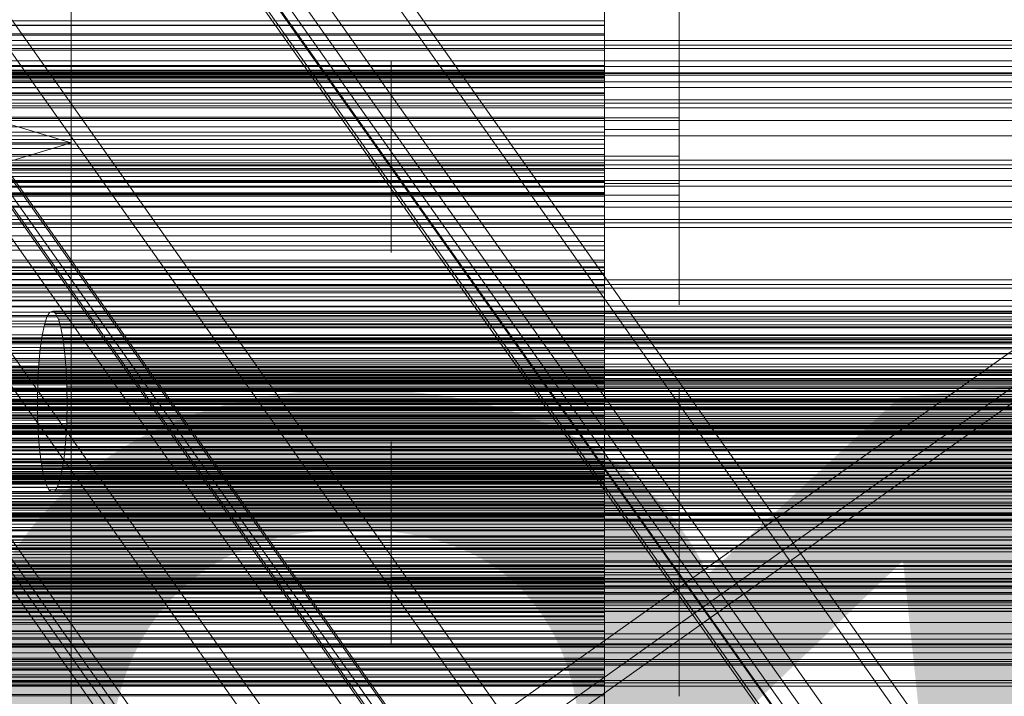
# Model space of a CAD drawing. Header units: millimetres. Extents: x -2233 to 61924, y -68080 to 6847.
# Tile 249 of 256: x 640 to 825, y -34304 to -34177. Entities that reach past the tile are written whole.
import ezdxf

# ---------------------------------------------------------------- set-up
doc = ezdxf.new("R2010")
doc.units = ezdxf.units.MM
for name, color, linetype, lineweight in [('COTAS_O', 1, 'Continuous', 0), ('COTAS_P', 1, 'Continuous', 0), ('frontal_briquetadora', 7, 'Continuous', 0), ('frontal_C03', 7, 'Continuous', 0), ('frontal_C10', 7, 'Continuous', 0), ('frontal_mezcladora', 7, 'Continuous', 0), ('frontal_secador', 7, 'Continuous', 0), ('frontal_tolva', 7, 'Continuous', 0)]:
    doc.layers.add(name, color=color, linetype=linetype, lineweight=lineweight)
doc.dimstyles.new('R19_100', dxfattribs={"dimtxt": 250, "dimasz": 150, "dimexe": 150, "dimexo": 80, "dimgap": 100, "dimtad": 1, "dimtih": 1, "dimtoh": 1, "dimdsep": 46, "dimcen": 0.09, "dimadec": 0, "dimazin": 0, "dimtfac": 1, "dimtdec": 4, "dimtofl": 0, "dimtmove": 0, "dimatfit": 3, "dimfxl": 1, "dimtolj": 1, "dimtzin": 0, "dimarcsym": 0})

# ---------------------------------------------------------------- blocks, each defined once
blk = doc.blocks.new('DIM_R28_48')
at = {"layer": 'COTAS_P'}
for p, q in [((-1750, -34600), (-1600, -34555)), ((2600, -34600), (2450, -34555)), ((-1750, -35500), (-1750, -34600)), ((-1750, -34600), (2600, -34600)), ((-1750, -34600), (-1600, -34645)), ((2600, -34600), (2450, -34645)), ((2600, -35500), (2600, -34600))]:
    blk.add_line(p, q, dxfattribs=at)
blk.add_text('4350 P', height=250, dxfattribs=at).set_placement((425, -34500))
blk = doc.blocks.new('DIM_R28_50')
at = {"layer": 'COTAS_P'}
for p, q in [((1705.78, -34504.95), (1551.9, -34475.9)), ((-194.22, -34704.95), (1705.78, -34504.95)), ((1705.78, -34504.95), (1561.32, -34565.4)), ((1800, -35400), (1705.78, -34504.95)), ((-194.22, -34704.95), (-49.75, -34644.49)), ((-100, -35600), (-194.22, -34704.95)), ((-194.22, -34704.95), (-40.33, -34734))]:
    blk.add_line(p, q, dxfattribs=at)
blk.add_text('1910.5 P', height=250, rotation=6.009, dxfattribs=at).set_placement((745.32, -34505.49))
blk = doc.blocks.new('DIM_R28_52')
at = {"layer": 'COTAS_O'}
for p, q in [((-1725, -33700), (-1575, -33655)), ((1725, -33700), (1575, -33655)), ((-1725, -34400), (-1725, -33700)), ((-1725, -33700), (1725, -33700)), ((-1725, -33700), (-1575, -33745)), ((1725, -33700), (1575, -33745)), ((1725, -34400), (1725, -33700))]:
    blk.add_line(p, q, dxfattribs=at)
blk.add_text('3450 O', height=250, dxfattribs=at).set_placement((0, -33600))
blk = doc.blocks.new('DIM_R28_56')
at = {"layer": 'COTAS_O'}
for p, q in [((-650, -34200), (-500, -34155)), ((650, -34200), (500, -34155)), ((-650, -34900), (-650, -34200)), ((-650, -34200), (650, -34200)), ((-650, -34200), (-500, -34245)), ((650, -34200), (500, -34245)), ((650, -34900), (650, -34200))]:
    blk.add_line(p, q, dxfattribs=at)
blk.add_text('1300 O', height=250, dxfattribs=at).set_placement((0, -34100))

msp = doc.modelspace()

# ---------------------------------------------------------------- linework, layer by layer
at = {"layer": 'frontal_briquetadora'}
for p, q in [((750, -34166.775), (750, -34177.964)), ((750, -34177.146), (750, -34168.422)), ((750, -34179.561), (750, -34169.995)), ((750, -34170.544), (750, -34179.847)), ((750, -34172.896), (750, -34178.035)), ((750, -34179.589), (750, -34173.853)), ((750, -34178.573), (750, -34174.763)), ((764, -34178.573), (764, -34174.763)), ((750, -34187.602), (750, -34175.223)), ((750, -34175.243), (750, -34179.919)), ((750, -34186.389), (750, -34176.835)), ((764, -34175.243), (764, -34179.919)), ((550, -34177.146), (750, -34177.146)), ((550, -34177.964), (750, -34177.964)), ((550, -34178.035), (750, -34178.035)), ((750, -34178.883), (750, -34177)), ((750, -34178.061), (750, -34177.118)), ((750, -34177.118), (750, -34179.937)), ((750, -34187.891), (750, -34177.146)), ((750, -34179.373), (750, -34177.5)), ((750, -34178.555), (750, -34177.617)), ((750, -34177.617), (750, -34180.422)), ((750, -34177.964), (750, -34190.647)), ((750, -34178.035), (750, -34185.66)), ((750, -34182.729), (750, -34178.061)), ((750, -34183.199), (750, -34178.555)), ((750, -34185.919), (750, -34178.573)), ((764, -34185.919), (764, -34178.573)), ((750, -34179.561), (550, -34179.561)), ((550, -34179.589), (750, -34179.589)), ((550, -34179.847), (750, -34179.847)), ((750, -34184.46), (750, -34178.883)), ((750, -34184.922), (750, -34179.373)), ((750, -34182.626), (750, -34179.561)), ((750, -34187.752), (750, -34179.589)), ((750, -34179.847), (750, -34191.067)), ((750, -34179.919), (750, -34187.864)), ((750, -34179.937), (750, -34186.409)), ((750, -34180.422), (750, -34186.861)), ((764, -34179.919), (764, -34187.864)), ((750, -34185.3), (750, -34181.052)), ((764, -34185.3), (764, -34181.052)), ((750, -34182.626), (550, -34182.626)), ((750, -34185.525), (750, -34182.626)), ((750, -34190.943), (750, -34182.729)), ((750, -34191.371), (750, -34183.199)), ((750, -34186.282), (750, -34184.117)), ((750, -34184.117), (750, -34184.39)), ((750, -34185.525), (550, -34185.525)), ((550, -34185.66), (750, -34185.66)), ((710, -34186.688), (710, -34184.61)), ((710, -34184.61), (710, -34184.872)), ((710, -34184.872), (710, -34187.422)), ((750, -34184.39), (750, -34187.047)), ((750, -34193.516), (750, -34184.46)), ((750, -34186.688), (750, -34184.61)), ((750, -34184.61), (750, -34184.872)), ((750, -34184.872), (750, -34187.422)), ((750, -34193.932), (750, -34184.922)), ((750, -34192.955), (750, -34185.3)), ((750, -34188.246), (750, -34185.525)), ((750, -34185.66), (750, -34195.479)), ((750, -34195.346), (750, -34185.919)), ((764, -34192.955), (764, -34185.3)), ((764, -34195.346), (764, -34185.919)), ((750, -34186.389), (550, -34186.389)), ((750, -34186.417), (550, -34186.417)), ((750, -34186.682), (550, -34186.682)), ((750, -34187.157), (550, -34187.157)), ((550, -34187.602), (750, -34187.602)), ((550, -34187.752), (750, -34187.752)), ((750, -34187.826), (550, -34187.826)), ((550, -34187.891), (750, -34187.891)), ((710, -34190.695), (710, -34186.688)), ((710, -34187.422), (710, -34191.756)), ((750, -34190.456), (750, -34186.282)), ((750, -34186.417), (750, -34186.389)), ((750, -34186.409), (750, -34196.286)), ((750, -34186.682), (750, -34186.417)), ((750, -34187.157), (750, -34186.682)), ((750, -34190.695), (750, -34186.688)), ((750, -34186.861), (750, -34196.687)), ((750, -34187.047), (750, -34191.561)), ((750, -34190.896), (750, -34187.086)), ((750, -34187.086), (750, -34187.567)), ((750, -34187.826), (750, -34187.157)), ((750, -34187.422), (750, -34191.756)), ((750, -34187.567), (750, -34192.242)), ((750, -34201.105), (750, -34187.602)), ((750, -34198.027), (750, -34187.752)), ((750, -34188.675), (750, -34187.826)), ((750, -34187.864), (750, -34197.505)), ((750, -34200.244), (750, -34187.891)), ((764, -34190.896), (764, -34187.086)), ((764, -34187.086), (764, -34187.567)), ((764, -34187.567), (764, -34192.242)), ((764, -34187.864), (764, -34197.505)), ((750, -34188.246), (550, -34188.246)), ((750, -34188.675), (550, -34188.675)), ((750, -34189.695), (550, -34189.695)), ((750, -34190.778), (750, -34188.246)), ((750, -34189.695), (750, -34188.675)), ((750, -34199.367), (750, -34189.695)), ((550, -34190.647), (750, -34190.647)), ((750, -34190.778), (550, -34190.778)), ((550, -34191.067), (750, -34191.067)), ((710, -34195.837), (710, -34190.695)), ((710, -34193.118), (710, -34190.801)), ((750, -34192.727), (750, -34190.313)), ((750, -34195.812), (750, -34190.456)), ((750, -34190.647), (750, -34204.338)), ((750, -34195.837), (750, -34190.695)), ((750, -34193.102), (750, -34190.778)), ((750, -34193.118), (750, -34190.801)), ((750, -34198.242), (750, -34190.896)), ((750, -34202.387), (750, -34190.943)), ((750, -34191.067), (750, -34203.774)), ((750, -34202.757), (750, -34191.371)), ((750, -34191.561), (750, -34197.039)), ((764, -34198.242), (764, -34190.896)), ((750, -34193.102), (550, -34193.102)), ((710, -34191.756), (710, -34197.015)), ((710, -34197.293), (710, -34193.118)), ((750, -34191.756), (750, -34197.015)), ((750, -34192.242), (750, -34200.188)), ((750, -34197.076), (750, -34192.727)), ((750, -34202.5), (750, -34192.955)), ((750, -34195.188), (750, -34193.102)), ((750, -34197.293), (750, -34193.118)), ((750, -34205.704), (750, -34193.516)), ((764, -34192.242), (764, -34200.188)), ((764, -34202.5), (764, -34192.955)), ((750, -34195.188), (550, -34195.188)), ((750, -34206.057), (750, -34193.932)), ((750, -34204.848), (750, -34195.188)), ((764, -34195.346), (750, -34195.346)), ((750, -34204.987), (750, -34195.346)), ((764, -34204.987), (764, -34195.346)), ((520, -34195.812), (750, -34195.812)), ((520, -34197.039), (750, -34197.039)), ((550, -34195.479), (750, -34195.479)), ((750, -34195.837), (710, -34195.837)), ((710, -34201.096), (710, -34195.837)), ((710, -34199.011), (710, -34196.933)), ((710, -34196.933), (710, -34197.195)), ((750, -34197.015), (710, -34197.015)), ((710, -34197.015), (710, -34202.157)), ((710, -34197.195), (710, -34199.745)), ((750, -34195.479), (750, -34207.113)), ((750, -34201.29), (750, -34195.812)), ((750, -34201.096), (750, -34195.837)), ((750, -34196.286), (750, -34209.187)), ((750, -34198.605), (750, -34196.441)), ((750, -34196.441), (750, -34196.713)), ((750, -34196.687), (750, -34209.523)), ((750, -34196.713), (750, -34199.37)), ((750, -34199.011), (750, -34196.933)), ((750, -34196.933), (750, -34197.195)), ((750, -34197.015), (750, -34202.157)), ((750, -34197.039), (750, -34202.395)), ((750, -34202.5), (750, -34197.076)), ((750, -34197.195), (750, -34199.745)), ((550, -34198.027), (750, -34198.027)), ((710, -34202.5), (710, -34197.293)), ((710, -34203.018), (710, -34199.011)), ((750, -34202.5), (750, -34197.293)), ((764, -34197.505), (750, -34197.505)), ((750, -34197.505), (750, -34206.932)), ((750, -34210.021), (750, -34198.027)), ((750, -34207.669), (750, -34198.242)), ((750, -34202.779), (750, -34198.605)), ((750, -34203.018), (750, -34199.011)), ((764, -34197.505), (764, -34206.932)), ((764, -34207.669), (764, -34198.242)), ((750, -34199.367), (550, -34199.367)), ((550, -34200.244), (750, -34200.244)), ((710, -34199.745), (710, -34204.079)), ((750, -34202.228), (750, -34199.367)), ((750, -34199.37), (750, -34203.885)), ((750, -34199.745), (750, -34204.079)), ((750, -34200.188), (750, -34209.828)), ((750, -34213.731), (750, -34200.244)), ((764, -34200.188), (764, -34209.828)), ((520, -34202.5), (750, -34202.5)), ((550, -34201.105), (750, -34201.105)), ((750, -34202.228), (550, -34202.228)), ((710, -34205.429), (710, -34201.096)), ((710, -34202.157), (710, -34206.164)), ((750, -34202.5), (710, -34202.5)), ((710, -34202.5), (710, -34207.707)), ((750, -34205.429), (750, -34201.096)), ((750, -34208.173), (750, -34201.105)), ((750, -34205.804), (750, -34201.29)), ((750, -34202.157), (750, -34206.164)), ((750, -34204.919), (750, -34202.228)), ((750, -34216.621), (750, -34202.387)), ((750, -34202.395), (750, -34206.569)), ((750, -34202.5), (750, -34207.924)), ((764, -34202.5), (750, -34202.5)), ((750, -34202.5), (750, -34207.707)), ((750, -34202.5), (750, -34212.045)), ((750, -34216.919), (750, -34202.757)), ((764, -34202.5), (764, -34212.045)), ((550, -34203.774), (750, -34203.774)), ((550, -34204.338), (750, -34204.338)), ((710, -34208.16), (710, -34203.018)), ((710, -34204.079), (710, -34209.338)), ((750, -34208.136), (750, -34202.779)), ((750, -34208.16), (750, -34203.018)), ((750, -34203.774), (750, -34217.478)), ((750, -34203.885), (750, -34209.362)), ((750, -34204.079), (750, -34209.338)), ((750, -34204.338), (750, -34218.51)), ((750, -34204.848), (550, -34204.848)), ((750, -34204.919), (550, -34204.919)), ((750, -34205.112), (550, -34205.112)), ((750, -34205.616), (550, -34205.616)), ((750, -34206.333), (550, -34206.333)), ((710, -34207.98), (710, -34205.429)), ((710, -34206.164), (710, -34208.242)), ((750, -34205.112), (750, -34204.848)), ((750, -34207.432), (750, -34204.919)), ((750, -34212.932), (750, -34204.987)), ((750, -34205.616), (750, -34205.112)), ((750, -34207.98), (750, -34205.429)), ((750, -34206.333), (750, -34205.616)), ((750, -34220.554), (750, -34205.704)), ((750, -34208.461), (750, -34205.804)), ((750, -34220.832), (750, -34206.057)), ((750, -34206.164), (750, -34208.242)), ((750, -34207.243), (750, -34206.333)), ((764, -34212.932), (764, -34204.987)), ((520, -34208.136), (750, -34208.136)), ((550, -34207.113), (750, -34207.113)), ((750, -34207.243), (550, -34207.243)), ((750, -34207.432), (550, -34207.432)), ((550, -34208.173), (750, -34208.173)), ((710, -34207.707), (710, -34211.882)), ((710, -34208.242), (710, -34207.98)), ((750, -34208.16), (710, -34208.16)), ((710, -34213.419), (710, -34208.16)), ((750, -34206.569), (750, -34208.734)), ((750, -34206.932), (750, -34214.278)), ((750, -34207.113), (750, -34220.117)), ((750, -34208.336), (750, -34207.243)), ((750, -34209.753), (750, -34207.432)), ((764, -34207.669), (750, -34207.669)), ((750, -34217.31), (750, -34207.669)), ((750, -34207.707), (750, -34211.882)), ((750, -34207.924), (750, -34212.273)), ((750, -34208.242), (750, -34207.98)), ((750, -34213.613), (750, -34208.136)), ((750, -34213.419), (750, -34208.16)), ((750, -34215.272), (750, -34208.173)), ((764, -34206.932), (764, -34214.278)), ((764, -34217.31), (764, -34207.669)), ((520, -34209.362), (750, -34209.362)), ((750, -34208.336), (550, -34208.336)), ((750, -34209.601), (550, -34209.601)), ((750, -34209.753), (550, -34209.753)), ((550, -34210.021), (750, -34210.021)), ((750, -34209.338), (710, -34209.338)), ((710, -34209.338), (710, -34214.48)), ((750, -34209.601), (750, -34208.336)), ((750, -34208.734), (750, -34208.461)), ((750, -34209.187), (750, -34224.618)), ((750, -34209.338), (750, -34214.48)), ((750, -34209.362), (750, -34214.719)), ((750, -34209.523), (750, -34224.875)), ((750, -34219.355), (750, -34209.601)), ((750, -34211.863), (750, -34209.753)), ((764, -34209.828), (750, -34209.828)), ((750, -34209.828), (750, -34219.255)), ((750, -34223.272), (750, -34210.021)), ((764, -34209.828), (764, -34219.255)), ((750, -34211.863), (550, -34211.863)), ((710, -34211.882), (710, -34214.199)), ((750, -34213.734), (750, -34211.863)), ((750, -34211.882), (750, -34214.199)), ((750, -34213.734), (550, -34213.734)), ((710, -34217.753), (710, -34213.419)), ((750, -34212.045), (750, -34219.7)), ((750, -34212.273), (750, -34214.687)), ((750, -34217.608), (750, -34212.932)), ((750, -34217.753), (750, -34213.419)), ((750, -34218.128), (750, -34213.613)), ((750, -34227.834), (750, -34213.731)), ((750, -34223.476), (750, -34213.734)), ((764, -34212.045), (764, -34219.7)), ((764, -34217.608), (764, -34212.932)), ((550, -34215.272), (750, -34215.272)), ((710, -34214.48), (710, -34218.487)), ((750, -34214.278), (750, -34218.089)), ((750, -34214.48), (750, -34218.487)), ((750, -34214.719), (750, -34218.892)), ((750, -34222.397), (750, -34215.272)), ((764, -34214.278), (764, -34218.089)), ((550, -34217.478), (750, -34217.478)), ((750, -34233.1), (750, -34216.621)), ((750, -34233.313), (750, -34216.919)), ((750, -34225.255), (750, -34217.31)), ((750, -34217.478), (750, -34224.611)), ((764, -34225.255), (764, -34217.31)), ((550, -34218.51), (750, -34218.51)), ((750, -34219.355), (550, -34219.355)), ((710, -34220.303), (710, -34217.753)), ((710, -34218.487), (710, -34220.565)), ((750, -34218.089), (750, -34217.608)), ((750, -34220.303), (750, -34217.753)), ((750, -34220.784), (750, -34218.128)), ((750, -34218.487), (750, -34220.565)), ((750, -34218.51), (750, -34232.619)), ((750, -34218.892), (750, -34221.057)), ((750, -34219.255), (750, -34226.602)), ((750, -34222.005), (750, -34219.355)), ((764, -34218.089), (764, -34217.608)), ((764, -34219.255), (764, -34226.602)), ((550, -34220.117), (750, -34220.117)), ((710, -34220.565), (710, -34220.303)), ((750, -34219.7), (750, -34223.948)), ((750, -34220.117), (750, -34233.99)), ((750, -34220.565), (750, -34220.303)), ((750, -34237.497), (750, -34220.554)), ((750, -34221.057), (750, -34220.784)), ((750, -34237.688), (750, -34220.832)), ((764, -34219.7), (764, -34223.948)), ((750, -34222.005), (550, -34222.005)), ((550, -34222.397), (750, -34222.397)), ((750, -34224.483), (750, -34222.005)), ((750, -34229.547), (750, -34222.397)), ((550, -34223.272), (750, -34223.272)), ((750, -34223.476), (550, -34223.476)), ((750, -34223.976), (550, -34223.976)), ((750, -34224.483), (550, -34224.483)), ((550, -34224.611), (750, -34224.611)), ((750, -34224.718), (550, -34224.718)), ((750, -34237.271), (750, -34223.272)), ((750, -34223.976), (750, -34223.476)), ((750, -34224.718), (750, -34223.976)), ((750, -34226.781), (750, -34224.483)), ((750, -34224.611), (750, -34231.767)), ((750, -34224.618), (750, -34241.985)), ((750, -34225.673), (750, -34224.718)), ((750, -34224.875), (750, -34242.153)), ((750, -34225.673), (550, -34225.673)), ((750, -34229.931), (750, -34225.255)), ((750, -34226.824), (750, -34225.673)), ((750, -34226.602), (750, -34230.412)), ((764, -34229.931), (764, -34225.255)), ((764, -34226.602), (764, -34230.412)), ((750, -34226.781), (550, -34226.781)), ((750, -34226.824), (550, -34226.824)), ((550, -34227.834), (750, -34227.834)), ((750, -34228.157), (550, -34228.157)), ((750, -34228.885), (750, -34226.781)), ((750, -34228.157), (750, -34226.824)), ((750, -34242.009), (750, -34227.834)), ((750, -34229.664), (750, -34228.157)), ((750, -34228.885), (550, -34228.885)), ((550, -34229.547), (750, -34229.547)), ((750, -34229.664), (550, -34229.664)), ((750, -34230.777), (750, -34228.885)), ((750, -34236.717), (750, -34229.547)), ((750, -34239.478), (750, -34229.664)), ((750, -34230.412), (750, -34229.931)), ((764, -34230.412), (764, -34229.931)), ((750, -34230.777), (550, -34230.777)), ((550, -34231.767), (750, -34231.767)), ((750, -34232.427), (750, -34230.777)), ((750, -34231.767), (750, -34238.943)), ((750, -34232.427), (550, -34232.427)), ((550, -34232.619), (750, -34232.619)), ((550, -34233.99), (750, -34233.99)), ((750, -34242.229), (750, -34232.427)), ((750, -34232.619), (750, -34236.673)), ((750, -34251.188), (750, -34233.1)), ((750, -34251.309), (750, -34233.313)), ((750, -34233.99), (750, -34241.171)), ((550, -34236.673), (750, -34236.673)), ((550, -34236.717), (750, -34236.717)), ((550, -34237.271), (750, -34237.271)), ((750, -34236.673), (750, -34240.744)), ((750, -34243.904), (750, -34236.717)), ((750, -34251.479), (750, -34237.271)), ((750, -34255.881), (750, -34237.497)), ((750, -34255.979), (750, -34237.688)), ((550, -34238.943), (750, -34238.943)), ((750, -34239.478), (550, -34239.478)), ((750, -34238.943), (750, -34246.135)), ((750, -34241.909), (750, -34239.478)), ((550, -34240.744), (750, -34240.744)), ((550, -34241.171), (750, -34241.171)), ((750, -34240.744), (750, -34244.831)), ((750, -34241.171), (750, -34248.367)), ((750, -34241.909), (550, -34241.909)), ((550, -34242.009), (750, -34242.009)), ((750, -34242.229), (550, -34242.229)), ((750, -34242.963), (550, -34242.963)), ((750, -34244.168), (750, -34241.909)), ((750, -34241.985), (750, -34260.62)), ((750, -34246.101), (750, -34242.009)), ((750, -34242.153), (750, -34260.694)), ((750, -34242.963), (750, -34242.229)), ((750, -34243.941), (750, -34242.963)), ((550, -34243.904), (750, -34243.904)), ((750, -34243.941), (550, -34243.941)), ((750, -34244.168), (550, -34244.168)), ((550, -34244.831), (750, -34244.831)), ((750, -34245.133), (550, -34245.133)), ((750, -34251.105), (750, -34243.904)), ((750, -34245.133), (750, -34243.941)), ((750, -34246.246), (750, -34244.168)), ((750, -34244.831), (750, -34248.931)), ((750, -34246.52), (750, -34245.133)), ((550, -34246.101), (750, -34246.101)), ((550, -34246.135), (750, -34246.135)), ((750, -34246.246), (550, -34246.246)), ((750, -34246.52), (550, -34246.52)), ((750, -34250.205), (750, -34246.101)), ((750, -34246.135), (750, -34253.34)), ((750, -34250.033), (750, -34246.222)), ((750, -34246.222), (750, -34246.703)), ((750, -34248.128), (750, -34246.246)), ((750, -34248.091), (750, -34246.52)), ((750, -34246.703), (750, -34251.379)), ((764, -34250.033), (764, -34246.222)), ((764, -34246.222), (764, -34246.703)), ((764, -34246.703), (764, -34251.379)), ((750, -34248.091), (550, -34248.091)), ((750, -34248.128), (550, -34248.128)), ((550, -34248.367), (750, -34248.367)), ((750, -34249.836), (750, -34248.091)), ((750, -34249.796), (750, -34248.128)), ((750, -34248.367), (750, -34255.575)), ((550, -34248.931), (750, -34248.931)), ((750, -34249.796), (550, -34249.796)), ((750, -34249.836), (550, -34249.836)), ((550, -34250.205), (750, -34250.205)), ((750, -34248.931), (750, -34253.043)), ((750, -34251.223), (750, -34249.796)), ((750, -34259.686), (750, -34249.836)), ((750, -34257.379), (750, -34250.033)), ((750, -34254.32), (750, -34250.205)), ((764, -34257.379), (764, -34250.033)), ((550, -34251.105), (750, -34251.105)), ((750, -34251.223), (550, -34251.223)), ((550, -34251.479), (750, -34251.479)), ((750, -34258.317), (750, -34251.105)), ((750, -34270.191), (750, -34251.188)), ((750, -34261.06), (750, -34251.223)), ((750, -34270.216), (750, -34251.309)), ((750, -34251.379), (750, -34259.324)), ((750, -34255.598), (750, -34251.479)), ((764, -34251.379), (764, -34259.324)), ((550, -34253.043), (750, -34253.043)), ((550, -34253.34), (750, -34253.34)), ((550, -34254.32), (750, -34254.32)), ((750, -34253.043), (750, -34257.165)), ((750, -34253.34), (750, -34260.554)), ((750, -34257.8), (750, -34253.552)), ((750, -34258.445), (750, -34254.32)), ((764, -34257.8), (764, -34253.552)), ((550, -34255.575), (750, -34255.575)), ((550, -34255.598), (750, -34255.598)), ((710, -34258.147), (710, -34256.069)), ((710, -34256.069), (710, -34256.331)), ((750, -34255.575), (750, -34262.792)), ((750, -34257.742), (750, -34255.577)), ((750, -34255.577), (750, -34255.85)), ((750, -34259.725), (750, -34255.598)), ((750, -34255.85), (750, -34258.506)), ((750, -34275), (750, -34255.881)), ((750, -34275), (750, -34255.979)), ((750, -34258.147), (750, -34256.069)), ((750, -34256.069), (750, -34256.331)), ((550, -34257.165), (750, -34257.165)), ((710, -34256.331), (710, -34258.882)), ((710, -34262.154), (710, -34258.147)), ((750, -34256.331), (750, -34258.882)), ((750, -34257.165), (750, -34261.296)), ((750, -34266.806), (750, -34257.379)), ((750, -34261.916), (750, -34257.742)), ((750, -34265.455), (750, -34257.8)), ((750, -34262.154), (750, -34258.147)), ((764, -34266.806), (764, -34257.379)), ((764, -34265.455), (764, -34257.8)), ((550, -34258.317), (750, -34258.317)), ((550, -34258.445), (750, -34258.445)), ((750, -34259.686), (550, -34259.686)), ((550, -34259.725), (750, -34259.725)), ((710, -34258.882), (710, -34263.215)), ((750, -34265.537), (750, -34258.317)), ((750, -34262.577), (750, -34258.445)), ((750, -34258.506), (750, -34263.021)), ((750, -34258.882), (750, -34263.215)), ((750, -34259.324), (750, -34268.965)), ((750, -34261.893), (750, -34259.686)), ((750, -34263.859), (750, -34259.725)), ((764, -34259.324), (764, -34268.965)), ((550, -34260.554), (750, -34260.554)), ((750, -34261.06), (550, -34261.06)), ((550, -34261.296), (750, -34261.296)), ((750, -34264.262), (750, -34260.452)), ((750, -34260.452), (750, -34260.932)), ((750, -34260.554), (750, -34267.776)), ((750, -34260.62), (750, -34279.809)), ((750, -34260.694), (750, -34279.784)), ((750, -34260.932), (750, -34265.608)), ((750, -34262.027), (750, -34261.06)), ((750, -34261.296), (750, -34265.432)), ((764, -34264.262), (764, -34260.452)), ((764, -34260.452), (764, -34260.932)), ((764, -34260.932), (764, -34265.608)), ((750, -34261.893), (550, -34261.893)), ((750, -34262.027), (550, -34262.027)), ((550, -34262.577), (750, -34262.577)), ((550, -34262.792), (750, -34262.792)), ((750, -34263.238), (550, -34263.238)), ((710, -34267.296), (710, -34262.154)), ((710, -34263.215), (710, -34268.474)), ((710, -34265.618), (710, -34263.301)), ((750, -34263.928), (750, -34261.893)), ((750, -34267.272), (750, -34261.916)), ((750, -34263.238), (750, -34262.027)), ((750, -34267.296), (750, -34262.154)), ((750, -34266.715), (750, -34262.577)), ((750, -34262.792), (750, -34270.015)), ((750, -34265.227), (750, -34262.813)), ((750, -34263.021), (750, -34268.499)), ((750, -34263.215), (750, -34268.474)), ((750, -34264.664), (750, -34263.238)), ((750, -34265.618), (750, -34263.301)), ((550, -34263.859), (750, -34263.859)), ((750, -34263.928), (550, -34263.928)), ((750, -34264.664), (550, -34264.664)), ((550, -34265.432), (750, -34265.432)), ((750, -34267.999), (750, -34263.859)), ((750, -34265.78), (750, -34263.928)), ((750, -34271.608), (750, -34264.262)), ((750, -34266.286), (750, -34264.664)), ((750, -34269.576), (750, -34265.227)), ((750, -34265.432), (750, -34269.572)), ((750, -34275), (750, -34265.455)), ((764, -34271.608), (764, -34264.262)), ((764, -34275), (764, -34265.455)), ((520, -34267.272), (750, -34267.272)), ((550, -34265.537), (750, -34265.537)), ((750, -34265.78), (550, -34265.78)), ((750, -34266.286), (550, -34266.286)), ((550, -34266.715), (750, -34266.715)), ((710, -34269.793), (710, -34265.618)), ((750, -34267.296), (710, -34267.296)), ((710, -34272.555), (710, -34267.296)), ((750, -34272.76), (750, -34265.537)), ((750, -34265.608), (750, -34273.553)), ((750, -34269.793), (750, -34265.618)), ((750, -34267.436), (750, -34265.78)), ((750, -34268.091), (750, -34266.286)), ((750, -34270.857), (750, -34266.715)), ((764, -34266.806), (750, -34266.806)), ((750, -34276.447), (750, -34266.806)), ((750, -34272.75), (750, -34267.272)), ((750, -34272.555), (750, -34267.296)), ((764, -34265.608), (764, -34273.553)), ((764, -34276.447), (764, -34266.806)), ((520, -34268.499), (750, -34268.499)), ((750, -34267.436), (550, -34267.436)), ((550, -34267.776), (750, -34267.776)), ((550, -34267.999), (750, -34267.999)), ((750, -34268.091), (550, -34268.091)), ((750, -34268.877), (550, -34268.877)), ((750, -34268.474), (710, -34268.474)), ((710, -34268.474), (710, -34273.616)), ((750, -34268.877), (750, -34267.436)), ((750, -34267.776), (750, -34275)), ((750, -34272.141), (750, -34267.999)), ((750, -34270.069), (750, -34268.091)), ((750, -34268.474), (750, -34273.616)), ((750, -34268.499), (750, -34273.855)), ((750, -34270.075), (750, -34268.877)), ((764, -34268.965), (750, -34268.965)), ((750, -34268.965), (750, -34278.392)), ((764, -34268.965), (764, -34278.392)), ((750, -34270.216), (200, -34270.216)), ((750, -34270.191), (520, -34270.191)), ((550, -34269.572), (750, -34269.572)), ((550, -34270.015), (750, -34270.015)), ((750, -34270.069), (550, -34270.069)), ((750, -34270.075), (550, -34270.075)), ((550, -34270.857), (750, -34270.857)), ((710, -34275), (710, -34269.793)), ((710, -34272.377), (710, -34270.299)), ((710, -34270.299), (710, -34270.561)), ((710, -34270.561), (710, -34273.111)), ((750, -34269.572), (750, -34273.715)), ((750, -34275), (750, -34269.576)), ((750, -34275), (750, -34269.793)), ((750, -34271.971), (750, -34269.806)), ((750, -34269.806), (750, -34270.079)), ((750, -34270.015), (750, -34277.24)), ((750, -34279.931), (750, -34270.069)), ((750, -34279.925), (750, -34270.075)), ((750, -34270.079), (750, -34272.736)), ((750, -34289.38), (750, -34270.191)), ((750, -34289.306), (750, -34270.216)), ((750, -34272.377), (750, -34270.299)), ((750, -34270.299), (750, -34270.561)), ((750, -34270.561), (750, -34273.111)), ((750, -34275), (750, -34270.857)), ((550, -34272.141), (750, -34272.141)), ((550, -34272.76), (750, -34272.76)), ((710, -34276.384), (710, -34272.377)), ((710, -34276.889), (710, -34272.555)), ((750, -34281.035), (750, -34271.608)), ((750, -34276.145), (750, -34271.971)), ((750, -34276.285), (750, -34272.141)), ((750, -34276.384), (750, -34272.377)), ((750, -34276.889), (750, -34272.555)), ((750, -34272.736), (750, -34277.25)), ((750, -34277.264), (750, -34272.75)), ((750, -34279.985), (750, -34272.76)), ((764, -34281.035), (764, -34271.608)), ((550, -34273.715), (750, -34273.715)), ((710, -34273.111), (710, -34277.445)), ((710, -34273.616), (710, -34277.623)), ((750, -34273.111), (750, -34277.445)), ((750, -34273.553), (750, -34283.194)), ((750, -34273.616), (750, -34277.623)), ((750, -34273.715), (750, -34277.859)), ((750, -34273.855), (750, -34278.029)), ((764, -34273.553), (764, -34283.194)), ((750, -34275), (200, -34275)), ((520, -34275), (750, -34275)), ((550, -34275), (750, -34275)), ((550, -34276.285), (750, -34276.285)), ((750, -34275), (710, -34275)), ((710, -34275), (710, -34280.207)), ((710, -34281.526), (710, -34276.384)), ((750, -34275), (750, -34294.021)), ((750, -34275), (750, -34280.424)), ((750, -34275), (750, -34294.119)), ((750, -34279.143), (750, -34275)), ((750, -34275), (750, -34282.224)), ((764, -34275), (750, -34275)), ((750, -34275), (750, -34280.207)), ((750, -34275), (750, -34284.545)), ((750, -34281.501), (750, -34276.145)), ((750, -34280.428), (750, -34276.285)), ((750, -34281.526), (750, -34276.384)), ((750, -34284.392), (750, -34276.447)), ((764, -34275), (764, -34284.545)), ((764, -34284.392), (764, -34276.447)), ((550, -34277.24), (750, -34277.24)), ((550, -34277.859), (750, -34277.859)), ((710, -34279.439), (710, -34276.889)), ((710, -34277.445), (710, -34282.704)), ((710, -34277.623), (710, -34279.701)), ((750, -34279.439), (750, -34276.889)), ((750, -34277.24), (750, -34284.463)), ((750, -34277.25), (750, -34282.728)), ((750, -34279.921), (750, -34277.264)), ((750, -34277.445), (750, -34282.704)), ((750, -34277.623), (750, -34279.701)), ((750, -34277.859), (750, -34282.001)), ((750, -34278.029), (750, -34280.194)), ((750, -34278.392), (750, -34285.738)), ((764, -34278.392), (764, -34285.738)), ((750, -34279.784), (200, -34279.784)), ((750, -34279.809), (520, -34279.809)), ((550, -34279.143), (750, -34279.143)), ((750, -34279.925), (550, -34279.925)), ((750, -34279.931), (550, -34279.931)), ((550, -34279.985), (750, -34279.985)), ((710, -34279.701), (710, -34279.439)), ((710, -34280.207), (710, -34284.382)), ((750, -34283.285), (750, -34279.143)), ((750, -34279.701), (750, -34279.439)), ((750, -34279.784), (750, -34298.691)), ((750, -34279.809), (750, -34298.812)), ((750, -34280.194), (750, -34279.921)), ((750, -34279.925), (750, -34281.123)), ((750, -34281.909), (750, -34279.931)), ((750, -34287.208), (750, -34279.985)), ((750, -34280.207), (750, -34284.382)), ((520, -34281.501), (750, -34281.501)), ((550, -34280.428), (750, -34280.428)), ((750, -34281.123), (550, -34281.123)), ((750, -34281.909), (550, -34281.909)), ((550, -34282.001), (750, -34282.001)), ((750, -34281.526), (710, -34281.526)), ((710, -34286.785), (710, -34281.526)), ((750, -34280.424), (750, -34284.773)), ((750, -34284.568), (750, -34280.428)), ((764, -34281.035), (750, -34281.035)), ((750, -34290.676), (750, -34281.035)), ((750, -34281.123), (750, -34282.564)), ((750, -34286.979), (750, -34281.501)), ((750, -34286.785), (750, -34281.526)), ((750, -34283.714), (750, -34281.909)), ((750, -34282.001), (750, -34286.141)), ((764, -34290.676), (764, -34281.035)), ((520, -34282.728), (750, -34282.728)), ((550, -34282.224), (750, -34282.224)), ((750, -34282.564), (550, -34282.564)), ((550, -34283.285), (750, -34283.285)), ((750, -34283.714), (550, -34283.714)), ((750, -34282.704), (710, -34282.704)), ((710, -34282.704), (710, -34287.846)), ((750, -34282.224), (750, -34289.446)), ((750, -34282.564), (750, -34284.22)), ((750, -34282.704), (750, -34287.846)), ((750, -34282.728), (750, -34288.084)), ((764, -34283.194), (750, -34283.194)), ((750, -34283.194), (750, -34292.621)), ((750, -34287.423), (750, -34283.285)), ((750, -34285.336), (750, -34283.714)), ((764, -34283.194), (764, -34292.621)), ((750, -34284.22), (550, -34284.22)), ((550, -34284.463), (750, -34284.463)), ((550, -34284.568), (750, -34284.568)), ((750, -34285.336), (550, -34285.336)), ((710, -34284.382), (710, -34286.699)), ((750, -34284.22), (750, -34286.072)), ((750, -34284.382), (750, -34286.699)), ((750, -34289.068), (750, -34284.392)), ((750, -34284.463), (750, -34291.683)), ((750, -34284.545), (750, -34292.2)), ((750, -34288.704), (750, -34284.568)), ((750, -34284.773), (750, -34287.187)), ((750, -34286.762), (750, -34285.336)), ((750, -34285.738), (750, -34289.548)), ((764, -34289.068), (764, -34284.392)), ((764, -34284.545), (764, -34292.2)), ((764, -34285.738), (764, -34289.548)), ((750, -34286.072), (550, -34286.072)), ((550, -34286.141), (750, -34286.141)), ((750, -34286.762), (550, -34286.762)), ((550, -34287.208), (750, -34287.208)), ((550, -34287.423), (750, -34287.423)), ((710, -34291.118), (710, -34286.785)), ((750, -34286.072), (750, -34288.107)), ((750, -34286.141), (750, -34290.275)), ((750, -34287.973), (750, -34286.762)), ((750, -34291.118), (750, -34286.785)), ((750, -34291.494), (750, -34286.979)), ((750, -34294.425), (750, -34287.208)), ((750, -34291.555), (750, -34287.423)), ((750, -34287.973), (550, -34287.973)), ((750, -34288.107), (550, -34288.107)), ((550, -34288.704), (750, -34288.704)), ((750, -34288.94), (550, -34288.94)), ((550, -34289.446), (750, -34289.446)), ((710, -34287.846), (710, -34291.853)), ((750, -34287.846), (750, -34291.853)), ((750, -34288.94), (750, -34287.973)), ((750, -34288.084), (750, -34292.258)), ((750, -34288.107), (750, -34290.314)), ((750, -34292.835), (750, -34288.704)), ((750, -34298.777), (750, -34288.94)), ((750, -34289.548), (750, -34289.068)), ((750, -34307.847), (750, -34289.306)), ((750, -34308.015), (750, -34289.38)), ((750, -34289.446), (750, -34296.66)), ((764, -34289.548), (764, -34289.068)), ((550, -34290.275), (750, -34290.275)), ((750, -34290.314), (550, -34290.314)), ((710, -34293.669), (710, -34291.118)), ((750, -34290.275), (750, -34294.402)), ((750, -34290.314), (750, -34300.164)), ((750, -34298.621), (750, -34290.676)), ((750, -34293.669), (750, -34291.118)), ((764, -34298.621), (764, -34290.676)), ((550, -34291.555), (750, -34291.555)), ((550, -34291.683), (750, -34291.683)), ((550, -34292.835), (750, -34292.835)), ((710, -34291.853), (710, -34293.931)), ((750, -34294.15), (750, -34291.494)), ((750, -34295.68), (750, -34291.555)), ((750, -34291.683), (750, -34298.895)), ((750, -34291.853), (750, -34293.931)), ((750, -34292.2), (750, -34296.448)), ((750, -34292.258), (750, -34294.423)), ((750, -34292.621), (750, -34299.967)), ((750, -34296.957), (750, -34292.835)), ((764, -34292.2), (764, -34296.448)), ((764, -34292.621), (764, -34299.967)), ((550, -34294.402), (750, -34294.402)), ((550, -34294.425), (750, -34294.425)), ((710, -34293.931), (710, -34293.669)), ((750, -34293.931), (750, -34293.669)), ((750, -34294.021), (750, -34312.312)), ((750, -34294.119), (750, -34312.503)), ((750, -34294.423), (750, -34294.15)), ((750, -34294.402), (750, -34298.521)), ((750, -34301.633), (750, -34294.425)), ((550, -34295.68), (750, -34295.68)), ((550, -34296.66), (750, -34296.66)), ((750, -34299.795), (750, -34295.68)), ((750, -34296.66), (750, -34303.865)), ((550, -34296.957), (750, -34296.957)), ((550, -34298.521), (750, -34298.521)), ((750, -34301.069), (750, -34296.957)), ((750, -34298.521), (750, -34312.729)), ((750, -34303.297), (750, -34298.621)), ((750, -34298.691), (750, -34316.687)), ((764, -34303.297), (764, -34298.621)), ((750, -34298.777), (550, -34298.777)), ((550, -34298.895), (750, -34298.895)), ((550, -34299.795), (750, -34299.795)), ((750, -34300.164), (550, -34300.164)), ((750, -34300.204), (550, -34300.204)), ((750, -34298.777), (750, -34300.204)), ((750, -34298.812), (750, -34316.9)), ((750, -34298.895), (750, -34306.096)), ((750, -34303.899), (750, -34299.795)), ((750, -34299.967), (750, -34303.778)), ((750, -34300.164), (750, -34301.909)), ((750, -34300.204), (750, -34301.872)), ((764, -34299.967), (764, -34303.778)), ((550, -34301.069), (750, -34301.069)), ((550, -34301.633), (750, -34301.633)), ((750, -34301.872), (550, -34301.872)), ((750, -34301.909), (550, -34301.909)), ((750, -34305.169), (750, -34301.069)), ((750, -34308.829), (750, -34301.633)), ((750, -34301.872), (750, -34303.754)), ((750, -34301.909), (750, -34303.48)), ((750, -34303.48), (550, -34303.48)), ((750, -34303.754), (550, -34303.754)), ((750, -34303.778), (750, -34303.297)), ((750, -34303.48), (750, -34304.867)), ((750, -34303.754), (750, -34305.832)), ((764, -34303.778), (764, -34303.297))]:
    msp.add_line(p, q, dxfattribs=at)
at = {"layer": 'frontal_C03'}
for p, q in [((1250, -34180.804), (-1250, -34180.804)), ((1250, -34181.686), (-1250, -34181.686)), ((1250, -34182.339), (-1250, -34182.339)), ((1250, -34184.647), (-1250, -34184.647)), ((-1250, -34185.704), (1250, -34185.704)), ((1500, -34186.859), (-1500, -34186.859)), ((1500, -34187.019), (-1500, -34187.019)), ((1500, -34187.304), (-1500, -34187.304)), ((1250, -34188.556), (-1250, -34188.556)), ((1250, -34189.613), (-1250, -34189.613)), ((1250, -34191.921), (-1250, -34191.921)), ((1250, -34192.574), (-1250, -34192.574)), ((1250, -34193.456), (-1250, -34193.456)), ((-1500, -34195.842), (1500, -34195.842)), ((-1500, -34198.712), (1500, -34198.712)), ((1250, -34203.262), (-1250, -34203.262)), ((1250, -34204.143), (-1250, -34204.143)), ((1250, -34204.797), (-1250, -34204.797)), ((1250, -34207.104), (-1250, -34207.104)), ((-1250, -34208.162), (1250, -34208.162)), ((1250, -34211.014), (-1250, -34211.014)), ((1250, -34212.071), (-1250, -34212.071)), ((1250, -34214.378), (-1250, -34214.378)), ((1250, -34215.032), (-1250, -34215.032)), ((1250, -34215.913), (-1250, -34215.913)), ((1250, -34225.72), (-1250, -34225.72)), ((1250, -34226.601), (-1250, -34226.601)), ((1250, -34227.254), (-1250, -34227.254)), ((1250, -34229.562), (-1250, -34229.562)), ((-1250, -34230.619), (1250, -34230.619)), ((1250, -34233.471), (-1250, -34233.471)), ((1250, -34234.529), (-1250, -34234.529)), ((-1250, -34236.6), (1250, -34236.6)), ((1250, -34236.836), (-1250, -34236.836)), ((-1250, -34237.233), (1250, -34237.233)), ((1250, -34237.49), (-1250, -34237.49)), ((-1250, -34237.697), (1250, -34237.697)), ((1250, -34238.371), (-1250, -34238.371)), ((-1250, -34239.553), (1250, -34239.553)), ((-1250, -34240.449), (1250, -34240.449)), ((-1250, -34243.401), (1250, -34243.401)), ((-1250, -34244.669), (1250, -34244.669)), ((1250, -34248.177), (-1250, -34248.177)), ((-1250, -34248.516), (1250, -34248.516)), ((1250, -34249.059), (-1250, -34249.059)), ((1250, -34249.712), (-1250, -34249.712)), ((-1250, -34250.068), (1250, -34250.068)), ((1250, -34252.019), (-1250, -34252.019)), ((-1500, -34252.99), (1500, -34252.99)), ((-1500, -34253.214), (1500, -34253.214)), ((-1500, -34253.379), (1500, -34253.379)), ((-1500, -34254.036), (1500, -34254.036)), ((-1500, -34254.354), (1500, -34254.354)), ((-1250, -34253.077), (1250, -34253.077)), ((-1500, -34255.4), (1500, -34255.4)), ((-1500, -34255.849), (1500, -34255.849)), ((-1250, -34254.549), (1250, -34254.549)), ((1250, -34255.929), (-1250, -34255.929)), ((1250, -34256.28), (-1250, -34256.28)), ((-1500, -34257.212), (1500, -34257.212)), ((-1500, -34257.762), (1500, -34257.762)), ((1250, -34256.986), (-1250, -34256.986)), ((-1500, -34259.35), (1500, -34259.35)), ((1500, -34259.963), (-1500, -34259.963)), ((1250, -34259.294), (-1250, -34259.294)), ((1250, -34259.947), (-1250, -34259.947)), ((-1500, -34261.667), (1500, -34261.667)), ((1250, -34260.828), (-1250, -34260.828)), ((-1250, -34261.088), (1250, -34261.088)), ((-1500, -34262.302), (1500, -34262.302)), ((-1250, -34262.881), (1250, -34262.881)), ((-1500, -34264.006), (1500, -34264.006)), ((-1500, -34264.619), (1500, -34264.619)), ((-1500, -34266.207), (1500, -34266.207)), ((-1500, -34266.757), (1500, -34266.757)), ((-1500, -34268.12), (1500, -34268.12)), ((-1500, -34268.569), (1500, -34268.569)), ((-1250, -34267.689), (1250, -34267.689)), ((-1500, -34269.615), (1500, -34269.615)), ((-1500, -34269.933), (1500, -34269.933)), ((-1500, -34270.59), (1500, -34270.59)), ((-1500, -34270.754), (1500, -34270.754)), ((-1500, -34270.979), (1500, -34270.979)), ((-1250, -34269.42), (1250, -34269.42)), ((1250, -34270.635), (-1250, -34270.635)), ((1250, -34271.516), (-1250, -34271.516)), ((1250, -34272.17), (-1250, -34272.17)), ((-1250, -34273.9), (1250, -34273.9)), ((1250, -34274.477), (-1250, -34274.477)), ((-1250, -34275.453), (1250, -34275.453)), ((-1250, -34275.534), (1250, -34275.534)), ((1250, -34278.387), (-1250, -34278.387)), ((-1250, -34279.3), (1250, -34279.3)), ((1250, -34279.444), (-1250, -34279.444)), ((-1250, -34280.567), (1250, -34280.567)), ((1250, -34281.751), (-1250, -34281.751)), ((1250, -34282.405), (-1250, -34282.405)), ((1250, -34283.286), (-1250, -34283.286)), ((-1250, -34283.52), (1250, -34283.52)), ((-1250, -34284.416), (1250, -34284.416)), ((-1250, -34286.272), (1250, -34286.272)), ((-1250, -34286.736), (1250, -34286.736)), ((-1250, -34287.369), (1250, -34287.369)), ((1250, -34293.092), (-1250, -34293.092)), ((1250, -34293.974), (-1250, -34293.974)), ((1250, -34294.627), (-1250, -34294.627)), ((1250, -34296.935), (-1250, -34296.935)), ((-1250, -34297.992), (1250, -34297.992)), ((1250, -34300.844), (-1250, -34300.844)), ((1250, -34301.902), (-1250, -34301.902))]:
    msp.add_line(p, q, dxfattribs=at)
at = {"layer": 'frontal_C10'}
for p, q in [((359.992, -33677.868), (1790.776, -35700.701)), ((1793.736, -35700.701), (362.951, -33677.868)), ((354.013, -33698.376), (1804.013, -35748.376)), ((1803.902, -35751.298), (353.902, -33701.298)), ((1789.474, -35734.793), (358.689, -33711.96)), ((361.649, -33711.96), (1792.433, -35734.793)), ((365.111, -33717.146), (1792.693, -35735.451)), ((1792.581, -35738.373), (364.999, -33720.068)), ((299.769, -33726.859), (1717.743, -35731.581)), ((1799.614, -35731.581), (381.64, -33726.859)), ((1717.52, -35737.425), (299.546, -33732.704)), ((381.417, -33732.704), (1799.391, -35737.425)), ((266.331, -33747.789), (1738.749, -35829.484)), ((1763.409, -35829.484), (290.991, -33747.789)), ((1738.526, -35835.328), (266.108, -33753.633)), ((290.768, -33753.633), (1763.186, -35835.328)), ((265.996, -33756.555), (1738.414, -35838.25)), ((1742.36, -35838.25), (269.942, -33756.555)), ((350.18, -33798.702), (1800.18, -35848.702)), ((1800.068, -35851.624), (350.068, -33801.624)), ((561.178, -34102.015), (753.014, -34373.232)), ((756.96, -34373.232), (565.123, -34102.015)), ((777.674, -34373.232), (585.837, -34102.015)), ((752.791, -34379.076), (560.954, -34107.859)), ((585.614, -34107.859), (777.451, -34379.076)), ((645.463, -34232.652), (645.992, -34231.787)), ((645.992, -34231.787), (646.539, -34231.566)), ((956.706, -34231.787), (645.992, -34231.787)), ((646.539, -34231.566), (647.082, -34231.999)), ((957.253, -34231.566), (646.539, -34231.566)), ((647.082, -34231.999), (647.601, -34233.068)), ((957.796, -34231.999), (647.082, -34231.999)), ((644.537, -34236.158), (644.972, -34234.128)), ((644.972, -34234.128), (645.463, -34232.652)), ((955.686, -34234.128), (644.972, -34234.128)), ((956.177, -34232.652), (645.463, -34232.652)), ((647.601, -34233.068), (648.076, -34234.732)), ((958.315, -34233.068), (647.601, -34233.068)), ((648.076, -34234.732), (648.488, -34236.928)), ((958.79, -34234.732), (648.076, -34234.732)), ((644.177, -34238.665), (644.537, -34236.158)), ((955.252, -34236.158), (644.537, -34236.158)), ((648.488, -34236.928), (648.822, -34239.57)), ((959.202, -34236.928), (648.488, -34236.928)), ((643.903, -34241.553), (644.177, -34238.665)), ((954.891, -34238.665), (644.177, -34238.665)), ((648.822, -34239.57), (649.064, -34242.558)), ((959.536, -34239.57), (648.822, -34239.57)), ((1008.601, -34242.944), (594.316, -34242.944)), ((1008.788, -34242.639), (594.502, -34242.639)), ((1008.981, -34242.561), (594.695, -34242.561)), ((1009.172, -34242.714), (594.887, -34242.714)), ((1009.356, -34243.091), (595.07, -34243.091)), ((643.727, -34244.709), (643.903, -34241.553)), ((954.617, -34241.553), (643.903, -34241.553)), ((649.064, -34242.558), (649.207, -34245.777)), ((959.778, -34242.558), (649.064, -34242.558)), ((1008.147, -34245.066), (593.862, -34245.066)), ((1008.274, -34244.181), (593.989, -34244.181)), ((1008.428, -34243.465), (594.142, -34243.465)), ((1009.523, -34243.678), (595.238, -34243.678)), ((1009.669, -34244.453), (595.383, -34244.453)), ((643.656, -34248.014), (643.727, -34244.709)), ((643.727, -34244.709), (954.441, -34244.709)), ((1008.05, -34246.085), (593.765, -34246.085)), ((1009.786, -34245.386), (595.501, -34245.386)), ((1009.872, -34246.44), (595.587, -34246.44)), ((649.207, -34245.777), (649.243, -34249.102)), ((959.921, -34245.777), (649.207, -34245.777)), ((1007.963, -34248.366), (593.678, -34248.366)), ((593.703, -34247.199), (1007.988, -34247.199)), ((1009.922, -34247.576), (595.637, -34247.576)), ((1009.935, -34248.75), (595.65, -34248.75)), ((643.692, -34251.339), (643.656, -34248.014)), ((954.37, -34248.014), (643.656, -34248.014)), ((1007.976, -34249.539), (593.691, -34249.539)), ((1008.026, -34250.675), (593.741, -34250.675)), ((1009.91, -34249.916), (595.625, -34249.916)), ((649.243, -34249.102), (649.172, -34252.406)), ((959.957, -34249.102), (649.243, -34249.102)), ((1008.112, -34251.73), (593.826, -34251.73)), ((1009.751, -34252.049), (595.466, -34252.049)), ((1009.848, -34251.03), (595.562, -34251.03)), ((643.834, -34254.557), (643.692, -34251.339)), ((954.406, -34251.339), (643.692, -34251.339)), ((649.172, -34252.406), (648.996, -34255.563)), ((959.886, -34252.406), (649.172, -34252.406)), ((1008.23, -34252.662), (593.944, -34252.662)), ((1008.375, -34253.437), (594.09, -34253.437)), ((1008.543, -34254.025), (594.257, -34254.025)), ((1008.726, -34254.402), (594.44, -34254.402)), ((1009.297, -34254.172), (595.012, -34254.172)), ((1009.471, -34253.651), (595.185, -34253.651)), ((1009.624, -34252.934), (595.339, -34252.934)), ((1008.918, -34254.555), (594.632, -34254.555)), ((1009.111, -34254.477), (594.825, -34254.477)), ((644.077, -34257.545), (643.834, -34254.557)), ((954.549, -34254.557), (643.834, -34254.557)), ((648.996, -34255.563), (648.722, -34258.45)), ((959.71, -34255.563), (648.996, -34255.563)), ((644.411, -34260.188), (644.077, -34257.545)), ((954.791, -34257.545), (644.077, -34257.545)), ((648.722, -34258.45), (648.361, -34260.957)), ((959.436, -34258.45), (648.722, -34258.45)), ((644.823, -34262.383), (644.411, -34260.188)), ((955.125, -34260.188), (644.411, -34260.188)), ((648.361, -34260.957), (647.927, -34262.988)), ((959.075, -34260.957), (648.361, -34260.957)), ((1019.798, -34263.511), (575.921, -34263.511)), ((645.298, -34264.047), (644.823, -34262.383)), ((955.537, -34262.383), (644.823, -34262.383)), ((647.927, -34262.988), (647.436, -34264.464)), ((958.641, -34262.988), (647.927, -34262.988)), ((645.817, -34265.116), (645.298, -34264.047)), ((956.012, -34264.047), (645.298, -34264.047)), ((646.36, -34265.549), (645.817, -34265.116)), ((956.531, -34265.116), (645.817, -34265.116)), ((646.907, -34265.329), (646.36, -34265.549)), ((647.436, -34264.464), (646.907, -34265.329)), ((957.621, -34265.329), (646.907, -34265.329)), ((958.15, -34264.464), (647.436, -34264.464)), ((957.074, -34265.549), (646.36, -34265.549)), ((582.326, -34272.566), (1026.203, -34272.566)), ((574.99, -34287.862), (1018.868, -34287.862)), ((1025.273, -34296.917), (581.396, -34296.917))]:
    msp.add_line(p, q, dxfattribs=at)
at = {"layer": 'frontal_mezcladora'}
for p, q in [((650, -34725), (650, -33700)), ((650, -34760), (650, -33730))]:
    msp.add_line(p, q, dxfattribs=at)
at = {"layer": 'frontal_secador'}
for p, q in [((-1250, -34236), (1250, -34236)), ((-1250, -34242), (1250, -34242)), ((-1250, -34245), (1250, -34245)), ((1250, -34246), (-1250, -34246)), ((-1250, -34246.659), (1250, -34246.659)), ((1250, -34249.659), (-1250, -34249.659)), ((-1250, -34251), (1250, -34251)), ((1250, -34254), (-1250, -34254)), ((-1250, -34254.728), (1250, -34254.728)), ((-1250, -34257.588), (1250, -34257.588)), ((1250, -34257.611), (-1250, -34257.611)), ((1250, -34257.728), (-1250, -34257.728)), ((-1250, -34259.387), (1250, -34259.387)), ((1250, -34259.918), (-1250, -34259.918)), ((-1250, -34260), (1250, -34260)), ((1250, -34260.588), (-1250, -34260.588)), ((1250, -34262.387), (-1250, -34262.387)), ((1250, -34263), (-1250, -34263)), ((-1250, -34263.65), (1250, -34263.65)), ((1250, -34264), (-1250, -34264)), ((1250, -34267.382), (-1250, -34267.382)), ((-1250, -34268), (1250, -34268)), ((1250, -34269.689), (-1250, -34269.689)), ((1250, -34274), (-1250, -34274)), ((1250, -34274.545), (-1250, -34274.545)), ((1250, -34276), (-1250, -34276)), ((1250, -34276.144), (-1250, -34276.144)), ((1250, -34276.709), (-1250, -34276.709)), ((1250, -34278.686), (-1250, -34278.686)), ((1250, -34280), (-1250, -34280)), ((1320, -34282), (-1320, -34282)), ((1250, -34282), (-1250, -34282)), ((1320, -34282.273), (-1320, -34282.273)), ((1320, -34283.072), (-1320, -34283.072)), ((1320, -34284.343), (-1320, -34284.343)), ((1250, -34284.651), (-1250, -34284.651)), ((1320, -34286), (-1320, -34286)), ((1250, -34285.859), (-1250, -34285.859)), ((-1250, -34286), (1250, -34286)), ((1320, -34287.929), (-1320, -34287.929)), ((-1320, -34290), (1320, -34290)), ((-1250, -34290), (1250, -34290)), ((1320, -34292.071), (-1320, -34292.071)), ((1320, -34294), (-1320, -34294)), ((1250, -34294.141), (-1250, -34294.141)), ((1320, -34295.657), (-1320, -34295.657)), ((1320, -34296.928), (-1320, -34296.928)), ((1320, -34297.727), (-1320, -34297.727)), ((1320, -34298), (-1320, -34298)), ((1250, -34297.285), (-1250, -34297.285)), ((1250, -34298), (-1250, -34298)), ((1250, -34301.314), (-1250, -34301.314))]:
    msp.add_line(p, q, dxfattribs=at)
at = {"layer": 'frontal_tolva'}
for p, q in [((1725, -33600), (600, -34400)), ((604.636, -34406.52), (1729.636, -33606.52)), ((600, -34406.849), (1725, -33606.849))]:
    msp.add_line(p, q, dxfattribs=at)

# ---------------------------------------------------------------- dimensions: what is measured, and where the dimension line sits
at = {"layer": 'COTAS_O'}
for p1, p2, picture, middle in [((-1725, -34400), (1725, -34400), 'DIM_R28_52', (0, -33700)), ((-650, -34900), (650, -34900), 'DIM_R28_56', (0, -34200))]:
    dim = msp.add_aligned_dim(p1=p1, p2=p2, distance=700, text='<> O', dimstyle='R19_100', dxfattribs=at)
    dim.commit()
    dim.dimension.update_dxf_attribs({"geometry": picture, "text_midpoint": middle})
at = {"layer": 'COTAS_P'}
for p1, p2, picture, middle in [((-100, -35600), (1800, -35400), 'DIM_R28_50', (755.784, -34604.945)), ((-1750, -35500), (2600, -35500), 'DIM_R28_48', (425, -34600))]:
    dim = msp.add_aligned_dim(p1=p1, p2=p2, distance=900, text='<> P', dimstyle='R19_100', dxfattribs=at)
    dim.commit()
    dim.dimension.update_dxf_attribs({"geometry": picture, "text_midpoint": middle})

doc.saveas('drawing.dxf')
